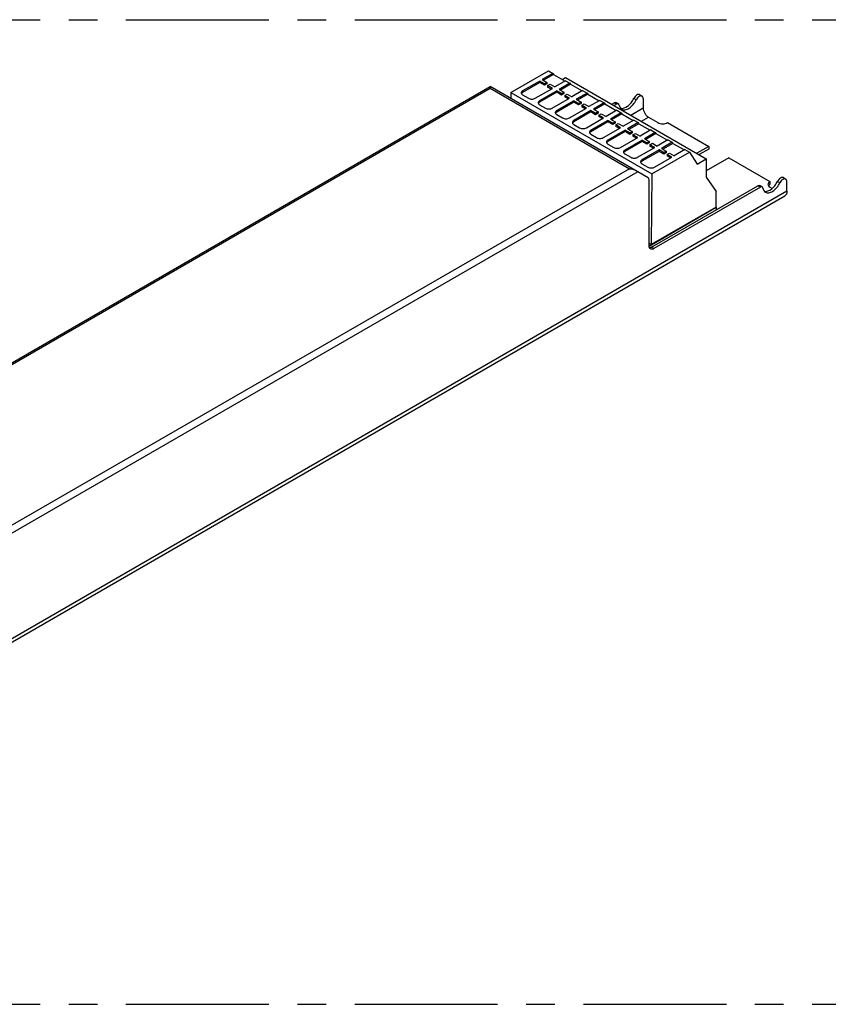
# Model space of a CAD drawing. Header units: millimetres. Extents: x 0 to 210, y 0 to 297.
# Tile 4 of 6: x 92 to 133, y 202 to 252. Entities that reach past the tile are written whole.
import ezdxf

# ---------------------------------------------------------------- set-up
doc = ezdxf.new("R2010")
doc.units = ezdxf.units.MM
doc.header["$LTSCALE"] = 19.36
doc.linetypes.add('CENTER', pattern=[0.6, 0.375, -0.075, 0.075, -0.075])
doc.layers.get('0').update_dxf_attribs({"linetype": 'CONTINUOUS'})
for name, color, linetype in [('DEFAULT_1', 7, 'CENTER'), ('Z_AXIS', 7, 'CONTINUOUS'), ('Z_SURFACE', 7, 'CONTINUOUS')]:
    doc.layers.add(name, color=color, linetype=linetype)

msp = doc.modelspace()

# ---------------------------------------------------------------- linework, layer by layer
at = {"color": 7, "linetype": 'Continuous'}
for p, q in [((117.18, 248.253), (119.092, 249.357)), ((119.781, 248.927), (119.951, 249.025)), ((119.951, 249.025), (127.104, 244.895)), ((62.72, 217.723), (116.13, 248.559)), ((124.145, 243.932), (116.13, 248.559)), ((116.13, 248.559), (116.13, 248.476)), ((117.18, 248.253), (117.178, 247.954)), ((117.18, 248.253), (124.332, 244.124)), ((122.302, 247.667), (122.426, 247.739)), ((122.55, 247.667), (122.426, 247.596)), ((122.637, 247.676), (122.514, 247.747)), ((123.899, 247.951), (123.899, 247.474)), ((124.171, 247.003), (124.641, 246.731)), ((124.332, 244.124), (126.244, 245.228)), ((126.244, 245.228), (126.633, 244.624)), ((126.633, 244.624), (127.104, 244.895)), ((127.104, 244.895), (127.104, 243.955)), ((124.332, 244.124), (124.307, 240.537)), ((124.196, 240.473), (124.196, 243.819)), ((127.104, 243.955), (127.599, 243.224)), ((131.2, 243.259), (131.2, 243.736)), ((124.319, 240.402), (129.727, 243.524)), ((129.851, 243.452), (124.443, 240.33)), ((127.599, 242.438), (127.599, 243.224)), ((129.938, 243.461), (129.815, 243.532)), ((130.444, 243.381), (130.333, 243.445)), ((62.282, 203.281), (131.084, 243.003)), ((124.196, 240.459), (127.611, 242.431)), ((127.599, 242.438), (124.307, 240.537)), ((127.599, 242.438), (127.611, 242.431)), ((127.611, 242.431), (127.611, 242.302)), ((124.196, 240.602), (124.307, 240.537))]:
    msp.add_line(p, q, dxfattribs=at)
at = {"color": 9, "linetype": 'Continuous'}
for p, q in [((62.965, 217.781), (116.13, 248.476)), ((116.13, 248.476), (123.208, 244.39)), ((122.55, 247.667), (122.426, 247.739)), ((123.268, 247.11), (123.899, 247.474)), ((123.812, 246.796), (124.171, 247.003)), ((123.626, 244.231), (69.971, 213.253)), ((123.208, 244.39), (70.043, 213.695)), ((62.398, 203.537), (131.2, 243.259)), ((129.851, 243.452), (129.727, 243.524)), ((124.443, 240.33), (124.319, 240.402))]:
    msp.add_line(p, q, dxfattribs=at)
at = {"color": 7, "linetype": 'Continuous'}
for points, knots in [([(122.426, 247.739), (122.441, 247.747), (122.47, 247.759), (122.502, 247.754), (122.514, 247.747)], [0, 0, 0, 0, 0.5508, 1, 1, 1, 1]), ([(122.637, 247.676), (122.626, 247.683), (122.593, 247.688), (122.564, 247.676), (122.55, 247.667)], [0, 0, 0, 0, 0.4492, 1, 1, 1, 1]), ([(122.671, 247.623), (122.67, 247.629), (122.665, 247.649), (122.651, 247.668), (122.637, 247.676)], [0, 0, 0, 0, 0.280404, 1, 1, 1, 1]), ([(122.671, 247.623), (122.68, 247.578), (122.709, 247.495), (122.772, 247.431), (122.806, 247.411)], [0, 0, 0, 0, 0.533205, 1, 1, 1, 1]), ([(122.751, 247.456), (122.871, 247.429), (123.046, 247.509), (123.199, 247.643), (123.312, 247.769), (123.382, 247.88), (123.42, 247.958)], [0, 0, 0, 0, 0.422505, 0.558368, 0.70208, 1, 1, 1, 1]), ([(122.806, 247.411), (122.831, 247.397), (122.889, 247.377), (122.985, 247.378), (123.086, 247.407), (123.231, 247.484), (123.399, 247.641), (123.501, 247.799), (123.544, 247.886)], [0, 0, 0, 0, 0.089492, 0.186189, 0.294809, 0.416976, 0.695987, 1, 1, 1, 1]), ([(123.899, 247.474), (123.899, 247.43), (123.915, 247.336), (123.974, 247.203), (124.059, 247.087), (124.132, 247.025), (124.171, 247.003)], [0, 0, 0, 0, 0.237226, 0.500001, 0.762776, 1, 1, 1, 1]), ([(123.208, 244.39), (123.23, 244.39), (123.314, 244.385), (123.399, 244.362), (123.453, 244.331)], [0, 0, 0, 0, 0.255315, 1, 1, 1, 1]), ([(124.196, 243.819), (124.196, 243.843), (124.19, 243.886), (124.161, 243.922), (124.145, 243.932)], [0, 0, 0, 0, 0.550757, 1, 1, 1, 1]), ([(130.052, 243.241), (130.172, 243.214), (130.347, 243.294), (130.5, 243.428), (130.613, 243.554), (130.683, 243.665), (130.721, 243.743)], [0, 0, 0, 0, 0.422506, 0.558368, 0.702081, 1, 1, 1, 1]), ([(130.107, 243.196), (130.132, 243.182), (130.19, 243.162), (130.285, 243.163), (130.387, 243.192), (130.532, 243.269), (130.7, 243.426), (130.802, 243.584), (130.845, 243.671)], [0, 0, 0, 0, 0.089492, 0.186189, 0.294809, 0.416976, 0.695987, 1, 1, 1, 1]), ([(129.727, 243.524), (129.742, 243.532), (129.771, 243.544), (129.803, 243.539), (129.815, 243.532)], [0, 0, 0, 0, 0.5508, 1, 1, 1, 1]), ([(129.938, 243.461), (129.927, 243.468), (129.894, 243.473), (129.865, 243.461), (129.851, 243.452)], [0, 0, 0, 0, 0.4492, 1, 1, 1, 1]), ([(129.972, 243.408), (129.971, 243.414), (129.965, 243.434), (129.952, 243.453), (129.938, 243.461)], [0, 0, 0, 0, 0.280404, 1, 1, 1, 1]), ([(129.972, 243.408), (129.981, 243.363), (130.009, 243.28), (130.072, 243.216), (130.107, 243.196)], [0, 0, 0, 0, 0.533205, 1, 1, 1, 1]), ([(131.2, 243.259), (131.2, 243.206), (131.188, 243.127), (131.137, 243.043), (131.102, 243.014), (131.084, 243.003)], [0, 0, 0, 0, 0.54769, 0.78156, 1, 1, 1, 1]), ([(124.268, 240.313), (124.245, 240.326), (124.204, 240.377), (124.196, 240.44), (124.196, 240.473)], [0, 0, 0, 0, 0.449235, 1, 1, 1, 1]), ([(124.319, 240.402), (124.311, 240.397), (124.279, 240.38), (124.244, 240.37), (124.218, 240.368)], [0, 0, 0, 0, 0.273454, 1, 1, 1, 1]), ([(124.443, 240.33), (124.414, 240.313), (124.356, 240.289), (124.292, 240.299), (124.268, 240.313)], [0, 0, 0, 0, 0.550763, 1, 1, 1, 1])]:
    msp.add_open_spline(points, degree=3, knots=knots, dxfattribs=at)
at = {"layer": 'DEFAULT_1', "color": 5, "linetype": 'CENTER'}
for p, q in [((51.167, 251.957), (151.182, 251.957)), ((51.167, 201.944), (151.182, 201.944))]:
    msp.add_line(p, q, dxfattribs=at)
at = {"layer": 'Z_AXIS', "color": 7, "linetype": 'Continuous'}
for p, q in [((123.717, 248.151), (123.841, 248.079)), ((123.544, 247.886), (123.42, 247.958)), ((125.136, 246.731), (127.227, 245.524)), ((127.227, 245.524), (126.621, 245.174)), ((127.227, 245.381), (126.745, 245.103)), ((127.227, 245.524), (127.227, 245.381)), ((128.242, 244.938), (127.104, 244.281)), ((128.242, 244.938), (130.333, 243.731)), ((130.333, 243.731), (130.333, 243.588)), ((130.845, 243.671), (130.721, 243.743)), ((131.018, 243.936), (131.142, 243.864))]:
    msp.add_line(p, q, dxfattribs=at)
for points, knots in [([(123.717, 248.151), (123.696, 248.162), (123.639, 248.169), (123.556, 248.13), (123.479, 248.057), (123.438, 247.993), (123.42, 247.958)], [0, 0, 0, 0, 0.184151, 0.414688, 0.695022, 1, 1, 1, 1]), ([(123.841, 248.079), (123.82, 248.091), (123.763, 248.098), (123.68, 248.058), (123.602, 247.986), (123.561, 247.922), (123.544, 247.886)], [0, 0, 0, 0, 0.184151, 0.414688, 0.695022, 1, 1, 1, 1]), ([(123.899, 247.951), (123.899, 247.978), (123.892, 248.027), (123.86, 248.068), (123.841, 248.079)], [0, 0, 0, 0, 0.550771, 1, 1, 1, 1]), ([(124.641, 246.731), (124.676, 246.711), (124.758, 246.681), (124.889, 246.667), (125.019, 246.681), (125.101, 246.711), (125.136, 246.731)], [0, 0, 0, 0, 0.237225, 0.500001, 0.762776, 1, 1, 1, 1]), ([(130.333, 243.731), (130.304, 243.714), (130.255, 243.676), (130.231, 243.615), (130.231, 243.588)], [0, 0, 0, 0, 0.550766, 1, 1, 1, 1]), ([(130.231, 243.588), (130.231, 243.561), (130.255, 243.5), (130.304, 243.462), (130.333, 243.445)], [0, 0, 0, 0, 0.449233, 1, 1, 1, 1]), ([(130.333, 243.588), (130.329, 243.585), (130.312, 243.575), (130.295, 243.563), (130.284, 243.553)], [0, 0, 0, 0, 0.261325, 1, 1, 1, 1]), ([(131.018, 243.936), (130.997, 243.947), (130.94, 243.954), (130.857, 243.915), (130.779, 243.842), (130.738, 243.778), (130.721, 243.743)], [0, 0, 0, 0, 0.184151, 0.414688, 0.695022, 1, 1, 1, 1]), ([(131.142, 243.864), (131.121, 243.876), (131.064, 243.883), (130.981, 243.843), (130.903, 243.771), (130.862, 243.707), (130.845, 243.671)], [0, 0, 0, 0, 0.184151, 0.414688, 0.695022, 1, 1, 1, 1]), ([(131.2, 243.736), (131.2, 243.763), (131.193, 243.812), (131.16, 243.853), (131.142, 243.864)], [0, 0, 0, 0, 0.550771, 1, 1, 1, 1])]:
    msp.add_open_spline(points, degree=3, knots=knots, dxfattribs=at)
for points in [[(130.265, 243.533), (130.261, 243.528), (130.257, 243.522), (130.253, 243.517)], [(130.284, 243.553), (130.278, 243.546), (130.271, 243.54), (130.265, 243.533)]]:
    msp.add_open_spline(points, degree=3, dxfattribs=at)
at = {"layer": 'Z_SURFACE', "color": 7, "linetype": 'Continuous'}
for p, q in [((119.314, 249.229), (118.768, 248.913)), ((119.348, 249.177), (118.83, 248.878)), ((119.092, 249.357), (119.314, 249.229)), ((119.314, 249.229), (119.348, 249.177)), ((119.348, 249.177), (119.93, 248.841)), ((118.645, 248.842), (117.773, 248.339)), ((118.645, 248.77), (117.773, 248.267)), ((118.645, 248.842), (118.645, 248.77)), ((118.886, 248.703), (118.645, 248.842)), ((118.886, 248.631), (118.645, 248.77)), ((118.768, 248.913), (119.01, 248.774)), ((119.01, 248.774), (118.886, 248.703)), ((119.01, 248.703), (118.886, 248.631)), ((118.886, 248.703), (118.886, 248.631)), ((119.01, 248.774), (119.01, 248.703)), ((119.047, 248.61), (119.17, 248.681)), ((119.047, 248.61), (119.047, 248.538)), ((119.288, 248.47), (119.047, 248.61)), ((119.17, 248.681), (119.412, 248.542)), ((119.958, 248.857), (119.412, 248.542)), ((120.181, 248.729), (119.634, 248.413)), ((120.214, 248.676), (119.696, 248.377)), ((119.958, 248.857), (120.181, 248.729)), ((120.181, 248.729), (120.214, 248.676)), ((120.214, 248.676), (120.796, 248.341)), ((117.773, 248.139), (118.07, 247.967)), ((118.417, 247.967), (119.288, 248.47)), ((119.511, 248.342), (118.64, 247.839)), ((119.511, 248.27), (118.64, 247.767)), ((119.226, 248.435), (119.047, 248.538)), ((119.511, 248.342), (119.511, 248.27)), ((119.752, 248.202), (119.511, 248.342)), ((119.752, 248.131), (119.511, 248.27)), ((119.634, 248.413), (119.876, 248.274)), ((119.876, 248.274), (119.752, 248.202)), ((119.876, 248.202), (119.752, 248.131)), ((119.752, 248.202), (119.752, 248.131)), ((119.876, 248.274), (119.876, 248.202)), ((119.913, 248.11), (120.037, 248.181)), ((119.913, 248.11), (119.913, 248.038)), ((120.154, 247.97), (119.913, 248.11)), ((120.037, 248.181), (120.278, 248.042)), ((120.824, 248.357), (120.278, 248.042)), ((121.047, 248.228), (120.501, 247.913)), ((121.08, 248.176), (120.563, 247.877)), ((120.824, 248.357), (121.047, 248.228)), ((121.047, 248.228), (121.08, 248.176)), ((121.08, 248.176), (121.662, 247.841)), ((118.64, 247.639), (118.937, 247.467)), ((119.283, 247.467), (120.154, 247.97)), ((120.377, 247.842), (119.506, 247.339)), ((120.377, 247.77), (119.506, 247.267)), ((120.092, 247.935), (119.913, 248.038)), ((120.377, 247.842), (120.377, 247.77)), ((120.618, 247.702), (120.377, 247.842)), ((120.618, 247.631), (120.377, 247.77)), ((120.501, 247.913), (120.742, 247.774)), ((120.742, 247.774), (120.618, 247.702)), ((120.742, 247.702), (120.618, 247.631)), ((120.618, 247.702), (120.618, 247.631)), ((120.742, 247.774), (120.742, 247.702)), ((120.779, 247.609), (120.903, 247.681)), ((120.779, 247.609), (120.779, 247.538)), ((121.02, 247.47), (120.779, 247.609)), ((120.903, 247.681), (121.144, 247.542)), ((121.69, 247.857), (121.144, 247.542)), ((121.913, 247.728), (121.367, 247.413)), ((121.947, 247.676), (121.429, 247.377)), ((121.69, 247.857), (121.913, 247.728)), ((121.913, 247.728), (121.947, 247.676)), ((121.947, 247.676), (122.528, 247.341)), ((119.506, 247.139), (119.803, 246.967)), ((120.149, 246.967), (121.02, 247.47)), ((121.243, 247.342), (120.372, 246.839)), ((121.243, 247.27), (120.372, 246.767)), ((120.959, 247.434), (120.779, 247.538)), ((121.243, 247.342), (121.243, 247.27)), ((121.484, 247.202), (121.243, 247.342)), ((121.484, 247.131), (121.243, 247.27)), ((121.367, 247.413), (121.608, 247.274)), ((121.608, 247.274), (121.484, 247.202)), ((121.608, 247.202), (121.484, 247.131)), ((121.484, 247.202), (121.484, 247.131)), ((121.608, 247.274), (121.608, 247.202)), ((121.645, 247.109), (121.769, 247.181)), ((121.645, 247.109), (121.645, 247.038)), ((121.887, 246.97), (121.645, 247.109)), ((121.769, 247.181), (122.01, 247.041)), ((122.557, 247.357), (122.01, 247.041)), ((122.779, 247.228), (122.233, 246.913)), ((122.813, 247.176), (122.295, 246.877)), ((122.557, 247.357), (122.779, 247.228)), ((122.779, 247.228), (122.813, 247.176)), ((122.813, 247.176), (123.394, 246.84)), ((120.372, 246.639), (120.669, 246.467)), ((121.015, 246.467), (121.887, 246.97)), ((122.109, 246.841), (121.238, 246.339)), ((122.109, 246.77), (121.238, 246.267)), ((121.825, 246.934), (121.645, 247.038)), ((122.109, 246.841), (122.109, 246.77)), ((122.351, 246.702), (122.109, 246.841)), ((122.351, 246.631), (122.109, 246.77)), ((122.233, 246.913), (122.474, 246.774)), ((122.474, 246.774), (122.351, 246.702)), ((122.474, 246.702), (122.351, 246.631)), ((122.351, 246.702), (122.351, 246.631)), ((122.474, 246.774), (122.474, 246.702)), ((122.512, 246.609), (122.635, 246.681)), ((122.512, 246.609), (122.512, 246.538)), ((122.753, 246.47), (122.512, 246.609)), ((122.635, 246.681), (122.877, 246.541)), ((123.423, 246.857), (122.877, 246.541)), ((123.646, 246.728), (123.099, 246.413)), ((123.679, 246.676), (123.161, 246.377)), ((123.423, 246.857), (123.646, 246.728)), ((123.646, 246.728), (123.679, 246.676)), ((123.679, 246.676), (124.261, 246.34)), ((121.238, 246.138), (121.535, 245.967)), ((121.882, 245.967), (122.753, 246.47)), ((122.976, 246.341), (122.104, 245.838)), ((122.976, 246.27), (122.104, 245.767)), ((122.691, 246.434), (122.512, 246.538)), ((122.976, 246.341), (122.976, 246.27)), ((123.217, 246.202), (122.976, 246.341)), ((123.217, 246.131), (122.976, 246.27)), ((123.099, 246.413), (123.341, 246.273)), ((123.341, 246.273), (123.217, 246.202)), ((123.341, 246.202), (123.217, 246.131)), ((123.217, 246.202), (123.217, 246.131)), ((123.341, 246.273), (123.341, 246.202)), ((123.378, 246.109), (123.501, 246.181)), ((123.378, 246.109), (123.378, 246.038)), ((123.619, 245.97), (123.378, 246.109)), ((123.501, 246.181), (123.743, 246.041)), ((124.289, 246.357), (123.743, 246.041)), ((124.512, 246.228), (123.966, 245.913)), ((124.545, 246.176), (124.027, 245.877)), ((124.289, 246.357), (124.512, 246.228)), ((124.512, 246.228), (124.545, 246.176)), ((124.545, 246.176), (125.127, 245.84)), ((122.104, 245.638), (122.401, 245.467)), ((122.748, 245.467), (123.619, 245.97)), ((123.842, 245.841), (122.971, 245.338)), ((123.842, 245.77), (122.971, 245.267)), ((123.557, 245.934), (123.378, 246.038)), ((123.842, 245.841), (123.842, 245.77)), ((124.083, 245.702), (123.842, 245.841)), ((124.083, 245.631), (123.842, 245.77)), ((123.966, 245.913), (124.207, 245.773)), ((124.207, 245.773), (124.083, 245.702)), ((124.207, 245.702), (124.083, 245.631)), ((124.083, 245.702), (124.083, 245.631)), ((124.207, 245.773), (124.207, 245.702)), ((124.244, 245.609), (124.368, 245.681)), ((124.244, 245.609), (124.244, 245.538)), ((124.485, 245.47), (124.244, 245.609)), ((124.368, 245.681), (124.609, 245.541)), ((125.155, 245.857), (124.609, 245.541)), ((125.378, 245.728), (124.832, 245.413)), ((125.411, 245.676), (124.894, 245.377)), ((125.155, 245.857), (125.378, 245.728)), ((125.378, 245.728), (125.411, 245.676)), ((125.411, 245.676), (125.993, 245.34)), ((122.971, 245.138), (123.268, 244.967)), ((123.614, 244.967), (124.485, 245.47)), ((124.708, 245.341), (123.837, 244.838)), ((124.708, 245.27), (123.837, 244.767)), ((124.423, 245.434), (124.244, 245.538)), ((124.708, 245.341), (124.708, 245.27)), ((124.949, 245.202), (124.708, 245.341)), ((124.949, 245.13), (124.708, 245.27)), ((124.832, 245.413), (125.073, 245.273)), ((125.073, 245.273), (124.949, 245.202)), ((125.073, 245.202), (124.949, 245.13)), ((124.949, 245.202), (124.949, 245.13)), ((125.073, 245.273), (125.073, 245.202)), ((125.11, 245.109), (125.234, 245.18)), ((125.11, 245.109), (125.11, 245.038)), ((125.351, 244.97), (125.11, 245.109)), ((125.234, 245.18), (125.475, 245.041)), ((126.021, 245.356), (125.475, 245.041)), ((126.021, 245.356), (126.244, 245.228)), ((123.837, 244.638), (124.134, 244.467)), ((124.48, 244.467), (125.351, 244.97)), ((125.29, 244.934), (125.11, 245.038))]:
    msp.add_line(p, q, dxfattribs=at)
at = {"layer": 'Z_SURFACE', "color": 9, "linetype": 'Continuous'}
for p, q in [((117.773, 248.339), (117.773, 248.267)), ((118.64, 247.839), (118.64, 247.767)), ((119.506, 247.339), (119.506, 247.267)), ((120.372, 246.839), (120.372, 246.767)), ((121.238, 246.339), (121.238, 246.267)), ((122.104, 245.838), (122.104, 245.767)), ((122.971, 245.338), (122.971, 245.267)), ((123.837, 244.838), (123.837, 244.767))]:
    msp.add_line(p, q, dxfattribs=at)
at = {"layer": 'Z_SURFACE', "color": 7, "linetype": 'Continuous'}
for points, knots in [([(117.773, 248.339), (117.753, 248.327), (117.718, 248.301), (117.702, 248.258), (117.702, 248.239)], [0, 0, 0, 0, 0.550787, 1, 1, 1, 1]), ([(117.748, 248.25), (117.744, 248.247), (117.728, 248.233), (117.715, 248.216), (117.709, 248.202)], [0, 0, 0, 0, 0.271432, 1, 1, 1, 1]), ([(117.71, 248.202), (117.712, 248.198), (117.723, 248.179), (117.739, 248.163), (117.752, 248.153)], [0, 0, 0, 0, 0.230881, 1, 1, 1, 1]), ([(118.07, 247.967), (118.122, 247.938), (118.244, 247.914), (118.365, 247.938), (118.417, 247.967)], [0, 0, 0, 0, 0.500001, 1, 1, 1, 1]), ([(118.64, 247.839), (118.619, 247.827), (118.584, 247.8), (118.568, 247.758), (118.568, 247.739)], [0, 0, 0, 0, 0.550787, 1, 1, 1, 1]), ([(118.614, 247.75), (118.61, 247.747), (118.594, 247.733), (118.582, 247.716), (118.575, 247.702)], [0, 0, 0, 0, 0.271432, 1, 1, 1, 1]), ([(118.576, 247.702), (118.578, 247.698), (118.589, 247.679), (118.605, 247.663), (118.618, 247.653)], [0, 0, 0, 0, 0.230881, 1, 1, 1, 1]), ([(118.937, 247.467), (118.988, 247.438), (119.11, 247.414), (119.232, 247.438), (119.283, 247.467)], [0, 0, 0, 0, 0.500001, 1, 1, 1, 1]), ([(119.506, 247.339), (119.486, 247.327), (119.451, 247.3), (119.434, 247.258), (119.434, 247.239)], [0, 0, 0, 0, 0.550787, 1, 1, 1, 1]), ([(119.481, 247.25), (119.476, 247.247), (119.461, 247.233), (119.448, 247.216), (119.442, 247.202)], [0, 0, 0, 0, 0.271432, 1, 1, 1, 1]), ([(119.442, 247.202), (119.444, 247.198), (119.455, 247.178), (119.471, 247.163), (119.484, 247.153)], [0, 0, 0, 0, 0.230881, 1, 1, 1, 1]), ([(119.803, 246.967), (119.854, 246.938), (119.976, 246.914), (120.098, 246.938), (120.149, 246.967)], [0, 0, 0, 0, 0.500001, 1, 1, 1, 1]), ([(120.372, 246.839), (120.352, 246.827), (120.317, 246.8), (120.3, 246.758), (120.3, 246.739)], [0, 0, 0, 0, 0.550787, 1, 1, 1, 1]), ([(120.347, 246.75), (120.342, 246.747), (120.327, 246.733), (120.314, 246.716), (120.308, 246.702)], [0, 0, 0, 0, 0.271432, 1, 1, 1, 1]), ([(120.309, 246.702), (120.311, 246.697), (120.321, 246.678), (120.337, 246.663), (120.351, 246.653)], [0, 0, 0, 0, 0.230881, 1, 1, 1, 1]), ([(120.669, 246.467), (120.72, 246.437), (120.842, 246.414), (120.964, 246.437), (121.015, 246.467)], [0, 0, 0, 0, 0.500001, 1, 1, 1, 1]), ([(121.238, 246.339), (121.218, 246.327), (121.183, 246.3), (121.166, 246.258), (121.166, 246.238)], [0, 0, 0, 0, 0.550787, 1, 1, 1, 1]), ([(121.213, 246.25), (121.209, 246.246), (121.193, 246.233), (121.18, 246.216), (121.174, 246.202)], [0, 0, 0, 0, 0.271432, 1, 1, 1, 1]), ([(121.175, 246.202), (121.177, 246.197), (121.188, 246.178), (121.204, 246.163), (121.217, 246.152)], [0, 0, 0, 0, 0.230881, 1, 1, 1, 1]), ([(121.535, 245.967), (121.587, 245.937), (121.708, 245.914), (121.83, 245.937), (121.882, 245.967)], [0, 0, 0, 0, 0.500001, 1, 1, 1, 1]), ([(122.104, 245.838), (122.084, 245.827), (122.049, 245.8), (122.033, 245.757), (122.033, 245.738)], [0, 0, 0, 0, 0.550787, 1, 1, 1, 1]), ([(122.079, 245.75), (122.075, 245.746), (122.059, 245.733), (122.046, 245.716), (122.04, 245.702)], [0, 0, 0, 0, 0.271432, 1, 1, 1, 1]), ([(122.041, 245.702), (122.043, 245.697), (122.054, 245.678), (122.07, 245.662), (122.083, 245.652)], [0, 0, 0, 0, 0.230881, 1, 1, 1, 1]), ([(122.401, 245.467), (122.453, 245.437), (122.575, 245.414), (122.696, 245.437), (122.748, 245.467)], [0, 0, 0, 0, 0.500001, 1, 1, 1, 1]), ([(122.971, 245.338), (122.95, 245.327), (122.916, 245.3), (122.899, 245.257), (122.899, 245.238)], [0, 0, 0, 0, 0.550787, 1, 1, 1, 1]), ([(122.945, 245.25), (122.941, 245.246), (122.925, 245.233), (122.913, 245.216), (122.906, 245.202)], [0, 0, 0, 0, 0.271432, 1, 1, 1, 1]), ([(122.907, 245.202), (122.909, 245.197), (122.92, 245.178), (122.936, 245.162), (122.949, 245.152)], [0, 0, 0, 0, 0.230881, 1, 1, 1, 1]), ([(123.268, 244.967), (123.319, 244.937), (123.441, 244.914), (123.563, 244.937), (123.614, 244.967)], [0, 0, 0, 0, 0.500001, 1, 1, 1, 1]), ([(123.837, 244.838), (123.817, 244.827), (123.782, 244.8), (123.765, 244.757), (123.765, 244.738)], [0, 0, 0, 0, 0.550787, 1, 1, 1, 1]), ([(123.812, 244.75), (123.807, 244.746), (123.792, 244.733), (123.779, 244.716), (123.773, 244.702)], [0, 0, 0, 0, 0.271432, 1, 1, 1, 1]), ([(123.773, 244.702), (123.776, 244.697), (123.786, 244.678), (123.802, 244.662), (123.816, 244.652)], [0, 0, 0, 0, 0.230881, 1, 1, 1, 1]), ([(124.134, 244.467), (124.185, 244.437), (124.307, 244.414), (124.429, 244.437), (124.48, 244.467)], [0, 0, 0, 0, 0.500001, 1, 1, 1, 1])]:
    msp.add_open_spline(points, degree=3, knots=knots, dxfattribs=at)
for points in [[(117.702, 248.239), (117.702, 248.233), (117.702, 248.226), (117.704, 248.22)], [(117.704, 248.22), (117.705, 248.214), (117.707, 248.208), (117.71, 248.202)], [(117.773, 248.267), (117.765, 248.262), (117.756, 248.257), (117.748, 248.25)], [(117.752, 248.153), (117.759, 248.148), (117.766, 248.143), (117.773, 248.139)], [(118.568, 247.739), (118.568, 247.733), (118.569, 247.726), (118.57, 247.72)], [(118.57, 247.72), (118.571, 247.714), (118.573, 247.708), (118.576, 247.702)], [(118.64, 247.767), (118.631, 247.762), (118.622, 247.757), (118.614, 247.75)], [(118.618, 247.653), (118.625, 247.648), (118.632, 247.643), (118.64, 247.639)], [(119.434, 247.239), (119.434, 247.232), (119.435, 247.226), (119.436, 247.22)], [(119.436, 247.22), (119.438, 247.214), (119.44, 247.208), (119.442, 247.202)], [(119.506, 247.267), (119.497, 247.262), (119.488, 247.256), (119.481, 247.25)], [(119.484, 247.153), (119.491, 247.148), (119.498, 247.143), (119.506, 247.139)], [(120.3, 246.739), (120.3, 246.732), (120.301, 246.726), (120.302, 246.72)], [(120.302, 246.72), (120.304, 246.714), (120.306, 246.708), (120.309, 246.702)], [(120.372, 246.767), (120.363, 246.762), (120.355, 246.756), (120.347, 246.75)], [(120.351, 246.653), (120.357, 246.647), (120.365, 246.643), (120.372, 246.639)], [(121.166, 246.238), (121.166, 246.232), (121.167, 246.226), (121.169, 246.22)], [(121.169, 246.22), (121.17, 246.214), (121.172, 246.208), (121.175, 246.202)], [(121.238, 246.267), (121.229, 246.262), (121.221, 246.256), (121.213, 246.25)], [(121.217, 246.152), (121.224, 246.147), (121.231, 246.143), (121.238, 246.138)], [(122.033, 245.738), (122.033, 245.732), (122.033, 245.726), (122.035, 245.72)], [(122.035, 245.72), (122.036, 245.714), (122.038, 245.708), (122.041, 245.702)], [(122.104, 245.767), (122.096, 245.762), (122.087, 245.756), (122.079, 245.75)], [(122.083, 245.652), (122.09, 245.647), (122.097, 245.643), (122.104, 245.638)], [(122.899, 245.238), (122.899, 245.232), (122.9, 245.226), (122.901, 245.22)], [(122.901, 245.22), (122.902, 245.214), (122.905, 245.207), (122.907, 245.202)], [(122.971, 245.267), (122.962, 245.262), (122.953, 245.256), (122.945, 245.25)], [(122.949, 245.152), (122.956, 245.147), (122.963, 245.143), (122.971, 245.138)], [(123.765, 244.738), (123.765, 244.732), (123.766, 244.726), (123.767, 244.72)], [(123.767, 244.72), (123.769, 244.713), (123.771, 244.707), (123.773, 244.702)], [(123.837, 244.767), (123.828, 244.762), (123.82, 244.756), (123.812, 244.75)], [(123.816, 244.652), (123.822, 244.647), (123.829, 244.642), (123.837, 244.638)]]:
    msp.add_open_spline(points, degree=3, dxfattribs=at)

doc.saveas('drawing.dxf')
